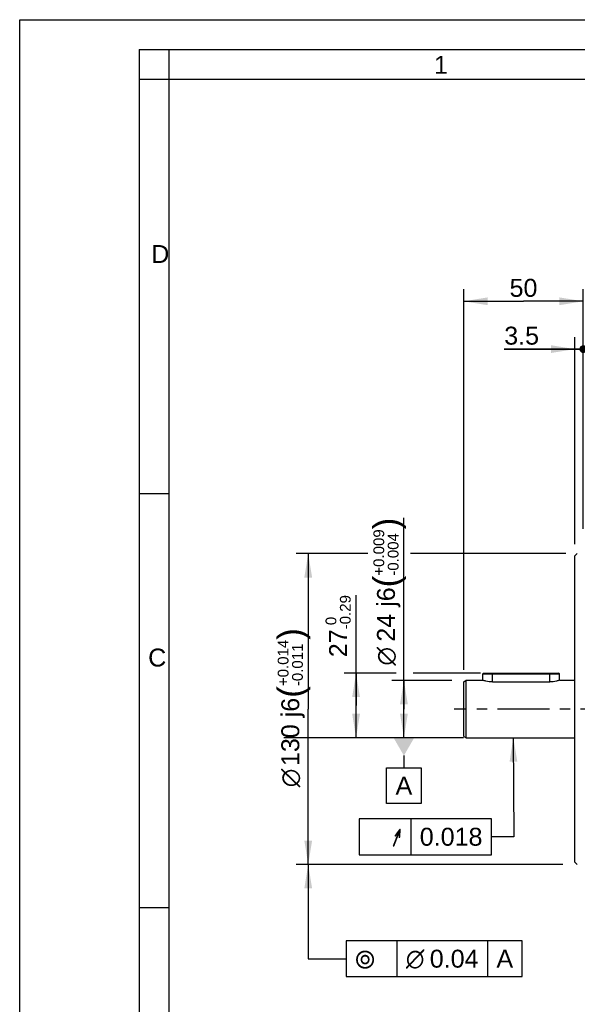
# Model space of a CAD drawing. Header units: millimetres. Extents: x -213 to 420, y -2 to 297.
# Tile 21 of 37: x 0 to 93, y 132 to 297. Entities that reach past the tile are written whole.
import ezdxf
from ezdxf.enums import TextEntityAlignment as Align

# ---------------------------------------------------------------- set-up
doc = ezdxf.new("R2010")
doc.units = ezdxf.units.MM
doc.header["$LTSCALE"] = 23.1
doc.linetypes.add('CENTER', pattern=[0.6, 0.375, -0.075, 0.075, -0.075])
doc.layers.get('0').update_dxf_attribs({"linetype": 'CONTINUOUS'})
for name, color, linetype in [('AXIS', 7, 'CONTINUOUS'), ('COMPONENTS', 7, 'CONTINUOUS'), ('DETAIL', 7, 'CONTINUOUS'), ('DIMENSION', 7, 'CONTINUOUS'), ('DPLANE', 7, 'CONTINUOUS')]:
    doc.layers.add(name, color=color, linetype=linetype)
doc.styles.get("Standard").update_dxf_attribs({"font": 'arial.ttf'})
doc.styles.add('TEXTSTYLE_2', font='arial.ttf')
doc.styles.add('TEXTSTYLE_3', font='arial.ttf')
doc.styles.add('TEXTSTYLE_4', font='gdt')
doc.dimstyles.new('DIMSTYLE_1', dxfattribs={"dimtxt": 3, "dimasz": 4, "dimexe": 0.18, "dimexo": 0.0625, "dimgap": 0.09, "dimtad": 1, "dimlfac": 2.5, "dimdsep": 46, "dimtxsty": 'STANDARD', "dimblk": '_FILLED', "dimblk1": '_FILLED', "dimblk2": '_FILLED', "dimcen": 0.09, "dimadec": 0, "dimazin": 0, "dimtp": 0.1, "dimtm": 0.1, "dimtfac": 1, "dimtofl": 0, "dimtmove": 0, "dimatfit": 3, "dimldrblk": '_FILLED', "dimfxl": 1, "dimtolj": 1, "dimarcsym": 0})
doc.dimstyles.new('DIMSTYLE_10', dxfattribs={"dimtxt": 3, "dimasz": 4, "dimexe": 0.18, "dimexo": 0.0625, "dimgap": 0.09, "dimtad": 1, "dimdec": 3, "dimlfac": 2.5, "dimdsep": 46, "dimtxsty": 'STANDARD', "dimblk": '_FILLED', "dimblk1": '_FILLED', "dimblk2": '_FILLED', "dimcen": 0.09, "dimadec": 0, "dimazin": 0, "dimtol": 1, "dimtp": 0.009, "dimtm": 0.004, "dimtfac": 0.6, "dimtdec": 3, "dimtofl": 0, "dimtmove": 0, "dimatfit": 3, "dimldrblk": '_FILLED', "dimfxl": 1, "dimtolj": 1, "dimarcsym": 0})
doc.dimstyles.new('DIMSTYLE_2', dxfattribs={"dimtxt": 3, "dimasz": 4, "dimexe": 0.18, "dimexo": 0.0625, "dimgap": 0.09, "dimtad": 1, "dimlfac": 2.5, "dimdsep": 46, "dimtxsty": 'STANDARD', "dimblk": '_FILLED', "dimblk1": '_FILLED', "dimblk2": '_FILLED', "dimcen": 0.09, "dimadec": 0, "dimazin": 0, "dimtp": 0.2, "dimtm": 0.2, "dimtfac": 1, "dimtofl": 0, "dimtmove": 0, "dimatfit": 3, "dimldrblk": '_FILLED', "dimfxl": 1, "dimtolj": 1, "dimarcsym": 0})
doc.dimstyles.new('DIMSTYLE_3', dxfattribs={"dimtxt": 3, "dimasz": 4, "dimexe": 0.18, "dimexo": 0.0625, "dimgap": 0.09, "dimtad": 1, "dimlfac": 2.5, "dimdsep": 46, "dimtxsty": 'STANDARD', "dimblk": '_FILLED', "dimblk1": '_FILLED', "dimblk2": '_FILLED', "dimcen": 0.09, "dimadec": 0, "dimazin": 0, "dimtp": 0.3, "dimtm": 0.3, "dimtfac": 1, "dimtofl": 0, "dimtmove": 0, "dimatfit": 3, "dimldrblk": '_FILLED', "dimfxl": 1, "dimtolj": 1, "dimarcsym": 0})
doc.dimstyles.new('DIMSTYLE_7', dxfattribs={"dimtxt": 3, "dimasz": 4, "dimexe": 0.18, "dimexo": 0.0625, "dimgap": 0.09, "dimtad": 1, "dimdec": 3, "dimlfac": 2.5, "dimdsep": 46, "dimtxsty": 'STANDARD', "dimblk": '_FILLED', "dimblk1": '_FILLED', "dimblk2": '_FILLED', "dimcen": 0.09, "dimadec": 0, "dimazin": 0, "dimtol": 1, "dimtm": 0.29, "dimtfac": 0.6, "dimtdec": 3, "dimtofl": 0, "dimtmove": 0, "dimatfit": 3, "dimldrblk": '_FILLED', "dimfxl": 1, "dimtolj": 1, "dimarcsym": 0})
doc.dimstyles.new('DIMSTYLE_9', dxfattribs={"dimtxt": 3, "dimasz": 4, "dimexe": 0.18, "dimexo": 0.0625, "dimgap": 0.09, "dimtad": 1, "dimdec": 3, "dimlfac": 2.5, "dimdsep": 46, "dimtxsty": 'STANDARD', "dimblk": '_FILLED', "dimblk1": '_FILLED', "dimblk2": '_FILLED', "dimcen": 0.09, "dimadec": 0, "dimazin": 0, "dimtol": 1, "dimtp": 0.014, "dimtm": 0.011, "dimtfac": 0.6, "dimtdec": 3, "dimtofl": 0, "dimtmove": 0, "dimatfit": 3, "dimldrblk": '_FILLED', "dimfxl": 1, "dimtolj": 1, "dimarcsym": 0})
doc.dimstyles.get("Standard").update_dxf_attribs({"dimtxt": 3, "dimasz": 4, "dimexe": 0.18, "dimexo": 0.0625, "dimgap": 0.09, "dimtad": 1, "dimdec": 3, "dimdsep": 46, "dimtxsty": 'STANDARD', "dimblk": '_FILLED', "dimblk1": '_FILLED', "dimblk2": '_FILLED', "dimcen": 0.09, "dimadec": 0, "dimazin": 0, "dimtol": 1, "dimtp": 0.001, "dimtm": 0.001, "dimtfac": 1, "dimtdec": 3, "dimtofl": 0, "dimtmove": 0, "dimatfit": 3, "dimldrblk": '_FILLED', "dimfxl": 1, "dimtolj": 1, "dimarcsym": 0})

# ---------------------------------------------------------------- blocks, each defined once
blk = doc.blocks.new('_FILLED')
at = {"color": 0, "linetype": 'BYBLOCK'}
blk.add_solid([(0, 0), (-1, 0.1625), (-1, -0.1625)], dxfattribs=at)
blk = doc.blocks.new('_DOT')
at = {"color": 0, "linetype": 'BYBLOCK'}
blk.add_line((-0.1625, 0), (-1, 0), dxfattribs=at)
at = {"color": 0, "linetype": 'BYBLOCK', "const_width": 0.1625}
blk.add_lwpolyline([(-0.08125, 0, 1), (0.08125, 0, 1)], format="xyb", close=True, dxfattribs=at)
blk = doc.blocks.new('*D0')
at = {"layer": 'DIMENSION', "color": 2, "linetype": 'CONTINUOUS'}
for p, q in [((92.85, 209.3), (92.85, 243.9)), ((94.25, 212.65), (94.25, 243.9)), ((92.85, 241.9), (81.03, 241.9)), ((81.03, 241.9), (93.55, 241.9)), ((100.25, 241.9), (93.55, 241.9)), ((94.25, 241.9), (100.25, 241.9))]:
    blk.add_line(p, q, dxfattribs=at)
at = {"layer": 'DIMENSION', "color": 2, "linetype": 'CONTINUOUS', "xscale": 4, "yscale": 4, "zscale": 4}
blk.add_blockref('_FILLED', (92.85, 241.9), dxfattribs=at)
at = {"layer": 'DIMENSION', "color": 2, "linetype": 'CONTINUOUS', "xscale": 4, "yscale": 4, "zscale": 4, "rotation": 180}
blk.add_blockref('_DOT', (94.25, 241.9), dxfattribs=at)
at = {"layer": 'DIMENSION', "color": 2, "linetype": 'CONTINUOUS', "insert": (86.85, 245.65), "char_height": 3, "width": 5.8216, "attachment_point": 3, "line_spacing_factor": 0.9}
blk.add_mtext('3.5', dxfattribs=at)
blk = doc.blocks.new('*D1')
at = {"layer": 'DIMENSION', "color": 2, "linetype": 'CONTINUOUS'}
for p, q in [((94.25, 211.92), (94.25, 243.9)), ((99.05, 213.31), (99.05, 243.9)), ((94.25, 241.9), (88.25, 241.9)), ((88.25, 241.9), (96.65, 241.9)), ((110.71, 241.9), (96.65, 241.9)), ((99.05, 241.9), (110.71, 241.9))]:
    blk.add_line(p, q, dxfattribs=at)
at = {"layer": 'DIMENSION', "color": 2, "linetype": 'CONTINUOUS', "xscale": 4, "yscale": 4, "zscale": 4}
blk.add_blockref('_DOT', (94.25, 241.9), dxfattribs=at)
at = {"layer": 'DIMENSION', "color": 2, "linetype": 'CONTINUOUS', "xscale": 4, "yscale": 4, "zscale": 4, "rotation": 180}
blk.add_blockref('_DOT', (99.05, 241.9), dxfattribs=at)
at = {"layer": 'DIMENSION', "color": 2, "linetype": 'CONTINUOUS', "insert": (106.05, 245.65), "char_height": 3, "width": 4.6617, "attachment_point": 1, "line_spacing_factor": 0.9}
blk.add_mtext('12', dxfattribs=at)
blk = doc.blocks.new('*D3')
at = {"layer": 'DIMENSION', "color": 2, "linetype": 'CONTINUOUS'}
for p, q in [((74.25, 188.27), (74.25, 251.9)), ((94.25, 211.85), (94.25, 251.9)), ((74.25, 249.9), (84.25, 249.9)), ((94.25, 249.9), (84.25, 249.9))]:
    blk.add_line(p, q, dxfattribs=at)
at = {"layer": 'DIMENSION', "color": 2, "linetype": 'CONTINUOUS', "xscale": 4, "yscale": 4, "zscale": 4, "rotation": 180}
blk.add_blockref('_FILLED', (74.25, 249.9), dxfattribs=at)
at = {"layer": 'DIMENSION', "color": 2, "linetype": 'CONTINUOUS', "xscale": 4, "yscale": 4, "zscale": 4}
blk.add_blockref('_FILLED', (94.25, 249.9), dxfattribs=at)
at = {"layer": 'DIMENSION', "color": 2, "linetype": 'CONTINUOUS', "insert": (84.25, 253.65), "char_height": 3, "width": 4.6617, "attachment_point": 2, "line_spacing_factor": 0.9}
blk.add_mtext('50', dxfattribs=at)
blk = doc.blocks.new('*D8')
at = {"layer": 'DIMENSION', "color": 2, "linetype": 'CONTINUOUS'}
for p, q in [((56.25, 182.3), (56.25, 200.76)), ((62.94, 187.7), (54.25, 187.7)), ((56.25, 187.7), (56.25, 182.3)), ((77.05, 187.7), (65.82, 187.7)), ((56.25, 176.9), (56.25, 182.3)), ((72.65, 176.9), (54.25, 176.9))]:
    blk.add_line(p, q, dxfattribs=at)
at = {"layer": 'DIMENSION', "color": 2, "linetype": 'CONTINUOUS', "xscale": 4, "yscale": 4, "zscale": 4}
for p, rotation in [((56.25, 187.7), 90), ((56.25, 176.9), 270)]:
    blk.add_blockref('_FILLED', p, dxfattribs=dict(at, rotation=rotation))
at = {"layer": 'DIMENSION', "color": 2, "linetype": 'CONTINUOUS', "style": 'TEXTSTYLE_3'}
for s, p in [('-0.29', (55.35, 195.03)), (' 0', (52.95, 195.03))]:
    blk.add_text(s, height=1.8, rotation=90, dxfattribs=at).set_placement(p)
at = {"layer": 'DIMENSION', "color": 2, "linetype": 'CONTINUOUS'}
blk.add_text('27', height=3, rotation=90, dxfattribs=at).set_placement((54.75, 190.37))
blk = doc.blocks.new('*D12')
at = {"layer": 'DIMENSION', "color": 2, "linetype": 'CONTINUOUS'}
for p, q in [((58.22, 207.7), (46.25, 207.7)), ((48.25, 207.7), (48.25, 181.7)), ((91.33, 207.7), (65.34, 207.7)), ((48.25, 155.7), (48.25, 181.7)), ((90.85, 155.7), (46.25, 155.7))]:
    blk.add_line(p, q, dxfattribs=at)
at = {"layer": 'DIMENSION', "color": 2, "linetype": 'CONTINUOUS', "xscale": 4, "yscale": 4, "zscale": 4}
for p, rotation in [((48.25, 207.7), 90), ((48.25, 155.7), 270)]:
    blk.add_blockref('_FILLED', p, dxfattribs=dict(at, rotation=rotation))
at = {"layer": 'DIMENSION', "color": 2, "linetype": 'CONTINUOUS'}
for s, height, p in [(')', 4.2, (47.35, 194.26)), ('(', 4.2, (47.35, 184.55)), ('130 j6', 3, (46.75, 177.87))]:
    blk.add_text(s, height=height, rotation=90, dxfattribs=at).set_placement(p, align=Align.CENTER)
for s, height, style, p in [('+0.014', 1.8, 'TEXTSTYLE_3', (44.95, 189.41)), ('-0.011', 1.8, 'TEXTSTYLE_3', (47.35, 189.09)), ('n', 3, 'TEXTSTYLE_4', (46.75, 170.17))]:
    blk.add_text(s, height=height, rotation=90, dxfattribs=dict(at, style=style)).set_placement(p, align=Align.CENTER)
blk = doc.blocks.new('*D13')
at = {"layer": 'DIMENSION', "color": 2, "linetype": 'CONTINUOUS'}
for p, q in [((64.25, 181.7), (64.25, 213.7)), ((72.25, 186.5), (62.25, 186.5)), ((64.25, 186.5), (64.25, 181.7)), ((64.25, 176.9), (64.25, 181.7)), ((72.25, 176.9), (62.25, 176.9))]:
    blk.add_line(p, q, dxfattribs=at)
at = {"layer": 'DIMENSION', "color": 2, "linetype": 'CONTINUOUS', "xscale": 4, "yscale": 4, "zscale": 4}
for p, rotation in [((64.25, 186.5), 90), ((64.25, 176.9), 270)]:
    blk.add_blockref('_FILLED', p, dxfattribs=dict(at, rotation=rotation))
at = {"layer": 'DIMENSION', "color": 2, "linetype": 'CONTINUOUS'}
for s, height, p in [(')', 4.2, (63.35, 211.75)), ('(', 4.2, (63.35, 202.04)), ('24 j6', 3, (62.75, 192.97))]:
    blk.add_text(s, height=height, rotation=90, dxfattribs=at).set_placement(p)
for s, height, style, p in [('+0.009', 1.8, 'TEXTSTYLE_3', (60.95, 204)), ('-0.004', 1.8, 'TEXTSTYLE_3', (63.35, 204)), ('n', 3, 'TEXTSTYLE_4', (62.75, 188.97))]:
    blk.add_text(s, height=height, rotation=90, dxfattribs=dict(at, style=style)).set_placement(p)

msp = doc.modelspace()

# ---------------------------------------------------------------- linework, layer by layer
at = {"color": 2, "linetype": 'CONTINUOUS'}
for p, q in [((0, 0), (0, 297)), ((0, 297), (420, 297)), ((20, 292), (20, 5)), ((20, 292), (415, 292)), ((25, 287), (25, 292)), ((25, 287), (20, 287)), ((20, 217.75), (25, 217.75)), ((20, 148.5), (25, 148.5))]:
    msp.add_line(p, q, dxfattribs=at)
at = {"color": 7, "linetype": 'CONTINUOUS'}
for p in [(25, 10), (410, 287)]:
    msp.add_line(p, (25, 287), dxfattribs=at)
at = {"layer": 'AXIS', "color": 2, "linetype": 'CENTER'}
msp.add_line((241.03804, 181.70162), (72.66386, 181.70162), dxfattribs=at)
at = {"layer": 'COMPONENTS', "color": 7, "linetype": 'CONTINUOUS'}
for p, q in [((92.84842, 207.30162), (93.24842, 207.70162)), ((92.84842, 156.10162), (92.84842, 207.30162)), ((74.24842, 177.13287), (74.24842, 186.27037)), ((74.24846, 186.27061), (74.64846, 186.50155)), ((74.64842, 176.90162), (74.64842, 186.50162)), ((74.64842, 186.50162), (77.44841, 186.50162)), ((77.44842, 187.58162), (77.56842, 187.70162)), ((77.44842, 186.50162), (77.44842, 187.58162)), ((77.44842, 187.58162), (90.24842, 187.58162)), ((77.45021, 186.501), (77.44846, 186.50158)), ((77.56842, 187.70162), (90.12842, 187.70162)), ((79.04842, 186.2271), (88.64842, 186.2271)), ((90.24842, 187.58162), (90.12842, 187.70162)), ((90.24838, 186.50158), (90.24663, 186.501)), ((90.24842, 186.50162), (90.24842, 187.58162)), ((90.24843, 186.50162), (92.84842, 186.50162)), ((74.24846, 177.13263), (74.64846, 176.90169)), ((74.64842, 176.90162), (92.84842, 176.90162)), ((92.84842, 156.10162), (93.24842, 155.70162))]:
    msp.add_line(p, q, dxfattribs=at)
at = {"layer": 'COMPONENTS', "color": 9, "linetype": 'CONTINUOUS'}
for p, q in [((79.04842, 186.2271), (79.04842, 187.70162)), ((88.64842, 186.2271), (88.64842, 187.70162))]:
    msp.add_line(p, q, dxfattribs=at)
at = {"layer": 'COMPONENTS', "color": 7, "linetype": 'CONTINUOUS'}
for points, knots in [([(79.04842, 186.2271), (78.67751, 186.2271), (78.13329, 186.29595), (77.61265, 186.44736), (77.45021, 186.501)], [0, 0, 0, 0, 0.684361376, 1, 1, 1, 1]), ([(90.24663, 186.501), (90.08418, 186.44736), (89.56355, 186.29595), (89.01932, 186.2271), (88.64842, 186.2271)], [0, 0, 0, 0, 0.315642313, 1, 1, 1, 1])]:
    msp.add_open_spline(points, degree=3, knots=knots, dxfattribs=at)
at = {"layer": 'DETAIL', "color": 2, "linetype": 'CONTINUOUS'}
for p, q in [((65.40581, 163.33812), (65.40581, 157.33812)), ((63.07602, 142.94393), (63.07602, 136.94393)), ((78.22843, 142.94393), (78.22843, 136.94393))]:
    msp.add_line(p, q, dxfattribs=at)
for points in [[(56.78081, 157.33812), (78.88908, 157.33812), (78.88908, 163.33812)], [(78.88908, 163.33812), (56.78081, 163.33812), (56.78081, 157.33812)], [(54.57602, 136.94393), (84.01654, 136.94393), (84.01654, 142.94393)], [(84.01654, 142.94393), (54.57602, 142.94393), (54.57602, 136.94393)]]:
    msp.add_lwpolyline(points, dxfattribs=at)
at = {"layer": 'DPLANE', "color": 2, "linetype": 'CONTINUOUS'}
for p, q in [((74.19484, 176.90162), (44.16773, 176.90162)), ((64.24841, 173.90162), (64.24841, 171.89086)), ((61.35436, 165.89086), (61.35436, 171.89086)), ((61.35436, 171.89086), (67.14246, 171.89086)), ((67.14246, 171.89086), (67.14246, 165.89086)), ((67.14246, 165.89086), (61.35436, 165.89086))]:
    msp.add_line(p, q, dxfattribs=at)
msp.add_solid([(65.98046, 176.90162), (62.51636, 176.90162), (64.24841, 173.90162)], dxfattribs=at)

# ---------------------------------------------------------------- texts
at = {"color": 2, "linetype": 'CONTINUOUS', "char_height": 3, "attachment_point": 1, "line_spacing_factor": 0.9, "style": 'TEXTSTYLE_2'}
for s, insert, width in [('1', (69.27205, 290.95221), 2.330855), ('D', (22.00079, 259.30541), 3.0223048), ('C', (21.4816, 191.81181), 3.0223048)]:
    msp.add_mtext(s, dxfattribs=dict(at, insert=insert, width=width))
at = {"layer": 'DETAIL', "color": 2, "linetype": 'CONTINUOUS', "style": 'TEXTSTYLE_4'}
msp.add_text('h', height=3, dxfattribs=at).set_placement((63.90581, 158.83812), align=Align.RIGHT)
at = {"layer": 'DETAIL', "color": 2, "linetype": 'CONTINUOUS'}
msp.add_text('0.018', height=3, dxfattribs=at).set_placement((77.38908, 158.83812), align=Align.RIGHT)
at = {"layer": 'DETAIL', "color": 2, "linetype": 'CONTINUOUS', "style": 'TEXTSTYLE_4'}
for s, p in [('r', (56.07602, 138.44393)), ('n', (64.57602, 138.44393))]:
    msp.add_text(s, height=3, dxfattribs=at).set_placement(p)
at = {"layer": 'DETAIL', "color": 2, "linetype": 'CONTINUOUS'}
for s, p in [('0.04', (68.57602, 138.44393)), ('A', (79.72843, 138.44393))]:
    msp.add_text(s, height=3, dxfattribs=at).set_placement(p)
at = {"layer": 'DPLANE', "color": 2, "linetype": 'CONTINUOUS', "insert": (62.85436, 170.39086), "char_height": 3, "width": 2.7881041, "attachment_point": 1, "line_spacing_factor": 0.9}
msp.add_mtext('A', dxfattribs=at)

# ---------------------------------------------------------------- dimensions: what is measured, and where the dimension line sits
at = {"layer": 'DIMENSION', "color": 2, "linetype": 'CONTINUOUS'}
dim = msp.add_linear_dim(base=(94.24842, 249.90163), p1=(74.24845, 188.27061), p2=(94.24842, 211.8465), dimstyle='DIMSTYLE_3', dxfattribs=at)
dim.commit()
dim.dimension.update_dxf_attribs({"geometry": '*D3', "text_midpoint": (81.91758, 252.15163), "dimtype": 160})
for base, p1, p2, dimstyle, override, picture, middle in [((94.24842, 241.90163), (92.84842, 209.30162), (94.24842, 212.65357), 'DIMSTYLE_1', {"dimblk2": 'DOT', "dimsah": 1}, '*D0', (78.1222, 244.15163)), ((99.04842, 241.90163), (94.24842, 211.92106), (99.04842, 213.31166), 'DIMSTYLE_2', {"dimblk1": 'DOT', "dimblk2": 'DOT', "dimsah": 1}, '*D1', (108.37932, 244.15163))]:
    dim = msp.add_linear_dim(base=base, p1=p1, p2=p2, dimstyle=dimstyle, override=override, dxfattribs=at)
    dim.commit()
    dim.dimension.update_dxf_attribs({"geometry": picture, "text_midpoint": middle, "dimtype": 160})
for base, p1, p2, dimstyle, picture, middle in [((64.24841, 176.90162), (72.24842, 186.50162), (72.24842, 176.90162), 'DIMSTYLE_10', '*D13', (61.24841, 201.33446)), ((48.24841, 155.70162), (91.33062, 207.70162), (90.84842, 155.70162), 'DIMSTYLE_9', '*D12', (46.44504, 180.37143))]:
    dim = msp.add_linear_dim(base=base, p1=p1, p2=p2, angle=270, text='%%c<>', dimstyle=dimstyle, override={"dimpost": '<>j6'}, dxfattribs=at)
    dim.commit()
    dim.dimension.update_dxf_attribs({"geometry": picture, "text_midpoint": middle, "dimtype": 160})
dim = msp.add_linear_dim(base=(56.24841, 176.90162), p1=(77.04842, 187.70162), p2=(72.6484, 176.90162), angle=270, dimstyle='DIMSTYLE_7', dxfattribs=at)
dim.commit()
dim.dimension.update_dxf_attribs({"geometry": '*D8', "text_midpoint": (53.24841, 195.56655), "dimtype": 160})

# ---------------------------------------------------------------- leaders
at = {"layer": 'DETAIL', "color": 2, "linetype": 'CONTINUOUS'}
for points in [[(82.54818, 176.90162), (82.64251, 160.33812), (78.88908, 160.33812)], [(48.24841, 155.70162), (48.24841, 139.94393), (54.57602, 139.94393)]]:
    msp.add_leader(points, dimstyle='STANDARD', override={"dimtad": 0}, dxfattribs=at)

doc.saveas('drawing.dxf')
